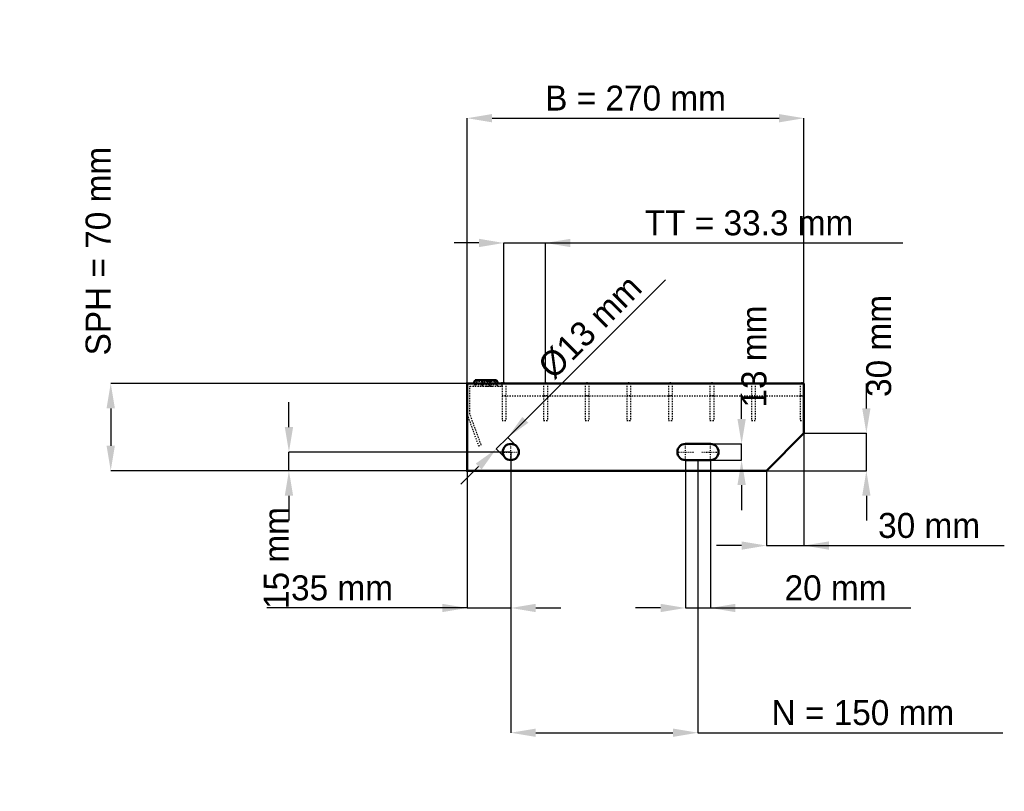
# Model space of a CAD drawing. Header units: millimetres. Extents: x -359 to 431, y -257 to 361.
import ezdxf

# ---------------------------------------------------------------- set-up
doc = ezdxf.new("R2010")
doc.units = ezdxf.units.MM
doc.linetypes.add('Center', pattern=[1.5, 0.45, -0.5, 0.05, -0.5])
doc.linetypes.add('Dashed', pattern=[2, 1, -1])
for name, color, linetype, lineweight in [('2d ConnectionPoints', 7, 'Continuous', 50), ('AM_0', 7, 'Continuous', 50), ('AM_5', 3, 'Continuous', 25), ('AM_7', 7, 'Center', 25), ('AM_9', 6, 'Dashed', 25)]:
    doc.layers.add(name, color=color, linetype=linetype, lineweight=lineweight)
doc.dimstyles.new('ISO-25', dxfattribs={"dimtxt": 2.5, "dimasz": 2.5, "dimexe": 1.25, "dimexo": 0.625, "dimtad": 1, "dimtxsty": 'Standard', "dimcen": 2.5, "dimadec": 0, "dimazin": 0, "dimtfac": 1, "dimtmove": 0, "dimatfit": 3, "dimfxl": 1, "dimarcsym": 0})

# ---------------------------------------------------------------- blocks, each defined once
blk = doc.blocks.new('1_270_3_33_33_3_VERTICAL_0_in_L10010499P330333350_0')
at = {"layer": 'AM_9'}
blk.add_line((28, 60), (270, 60), dxfattribs=at)
blk = doc.blocks.new('2_1000_350_33_33_2_3_3_FRONT_0_in_L10010499P330333350_0')
at = {"layer": 'AM_0'}
for p, q in [((6.43, 72.46), (5.01, 70)), ((6.43, 72.46), (23.57, 72.46)), ((18.99, 70), (17.57, 72.46)), ((24.99, 70), (23.57, 72.46))]:
    blk.add_line(p, q, dxfattribs=at)
at = {"layer": 'AM_7'}
for p, q in [((12, 73), (12, 67.5)), ((18, 73), (18, 67.5))]:
    blk.add_line(p, q, dxfattribs=at)
at = {"layer": 'AM_9'}
for p, q in [((7.89, 71.62), (6.3, 68.87)), ((6.43, 72.46), (7.89, 71.62)), ((22.11, 71.62), (7.89, 71.62)), ((12.43, 72.46), (11.01, 70)), ((13.89, 71.62), (12.3, 68.87)), ((12.43, 72.46), (13.89, 71.62)), ((16.11, 71.62), (17.57, 72.46)), ((17.7, 68.87), (16.11, 71.62)), ((22.11, 71.62), (23.57, 72.46)), ((23.7, 68.87), (22.11, 71.62)), ((2.25, 45.4), (2.25, 67.75)), ((2.25, 67.75), (28, 67.75)), ((23.7, 68.87), (6.3, 68.87)), ((19.28, 67.81), (21.08, 67.75)), ((28, 67.75), (28, 70)), ((0, 45), (9.1, 20)), ((11.21, 20.77), (2.25, 45.4)), ((9.1, 20), (11.21, 20.77))]:
    blk.add_line(p, q, dxfattribs=at)
blk.add_lwpolyline([(14.92, 67.75), (16.46, 67.8), (18, 67.84), (19.28, 67.81)], dxfattribs=at)
for centre, start, end in [((4.35, 70), 270, 330), ((10.35, 70), 270, 330), ((19.65, 70), 210, 270), ((25.65, 70), 210, 270)]:
    blk.add_arc(centre, 2.25, start, end, dxfattribs=at)
blk = doc.blocks.new('3_1000_0_30_33_33_3_3_HORIZONTAL_1_0_in_L10010499P330333350_0')
at = {"layer": 'AM_9'}
for p, q in [((267, 70), (267, 40)), ((270, 60), (267, 60)), ((270, 40), (267, 40))]:
    blk.add_line(p, q, dxfattribs=at)
blk = doc.blocks.new('4_1000_0_30_33_33_3_3_HORIZONTAL_2_0_in_L10010499P330333350_0')
at = {"layer": 'AM_9'}
for p, q in [((227.98, 70), (227.98, 40)), ((230.98, 70), (230.98, 40)), ((230.98, 60), (227.98, 60)), ((230.98, 40), (227.98, 40))]:
    blk.add_line(p, q, dxfattribs=at)
blk = doc.blocks.new('5_1000_0_30_33_33_3_3_HORIZONTAL_3_0_in_L10010499P330333350_0')
at = {"layer": 'AM_9'}
for p, q in [((194.65, 70), (194.65, 40)), ((197.65, 70), (197.65, 40)), ((197.65, 60), (194.65, 60)), ((197.65, 40), (194.65, 40))]:
    blk.add_line(p, q, dxfattribs=at)
blk = doc.blocks.new('6_1000_0_30_33_33_3_3_HORIZONTAL_4_0_in_L10010499P330333350_0')
at = {"layer": 'AM_9'}
for p, q in [((161.32, 70), (161.32, 40)), ((164.32, 70), (164.32, 40)), ((164.32, 60), (161.32, 60)), ((164.32, 40), (161.32, 40))]:
    blk.add_line(p, q, dxfattribs=at)
blk = doc.blocks.new('7_1000_0_30_33_33_3_3_HORIZONTAL_5_0_in_L10010499P330333350_0')
at = {"layer": 'AM_9'}
for p, q in [((127.99, 70), (127.99, 40)), ((130.99, 70), (130.99, 40)), ((130.99, 60), (127.99, 60)), ((130.99, 40), (127.99, 40))]:
    blk.add_line(p, q, dxfattribs=at)
blk = doc.blocks.new('8_1000_0_30_33_33_3_3_HORIZONTAL_6_0_in_L10010499P330333350_0')
at = {"layer": 'AM_9'}
for p, q in [((94.66, 70), (94.66, 40)), ((97.66, 70), (97.66, 40)), ((97.66, 60), (94.66, 60)), ((97.66, 40), (94.66, 40))]:
    blk.add_line(p, q, dxfattribs=at)
blk = doc.blocks.new('9_1000_0_30_33_33_3_3_HORIZONTAL_7_0_in_L10010499P330333350_0')
at = {"layer": 'AM_9'}
for p, q in [((61.33, 70), (61.33, 40)), ((64.33, 70), (64.33, 40)), ((64.33, 60), (61.33, 60)), ((64.33, 40), (61.33, 40))]:
    blk.add_line(p, q, dxfattribs=at)
blk = doc.blocks.new('10_1000_0_30_33_33_3_3_HORIZONTAL_8_0_in_L10010499P330333350_0')
at = {"layer": 'AM_9'}
for p, q in [((28, 70), (28, 40)), ((31, 70), (31, 40)), ((31, 60), (28, 60)), ((31, 40), (28, 40))]:
    blk.add_line(p, q, dxfattribs=at)
blk = doc.blocks.new('11_270_1000_350_3_33_33_3_70_3_LEFT_0_in_L10010499P330333350_0')
at = {"layer": 'AM_0'}
for p, q in [((270, 70), (0, 70)), ((0, 70), (0, 0)), ((270, 30), (270, 70)), ((240, 0), (270, 30)), ((195, 21.5), (175, 21.5)), ((175, 8.5), (195, 8.5)), ((0, 0), (240, 0))]:
    blk.add_line(p, q, dxfattribs=at)
blk.add_circle((35, 15), 6.5, dxfattribs=at)
for centre, start, end in [((175, 15), 90, 270), ((195, 15), 270, 90)]:
    blk.add_arc(centre, 6.5, start, end, dxfattribs=at)
at = {"layer": 'AM_7'}
for p, q in [((35, 8.175), (35, 21.825)), ((175, 8.175), (175, 21.825)), ((195, 8.175), (195, 21.825)), ((28.175, 15), (41.825, 15)), ((168.175, 15), (181.825, 15)), ((188.175, 15), (201.825, 15))]:
    blk.add_line(p, q, dxfattribs=at)
blk = doc.blocks.new('*D12')
at = {"layer": 'AM_5', "color": 0, "lineweight": -2}
for p, q in [((0, 70), (0, 282.54)), ((20, 282.54), (250, 282.54)), ((270, 70), (270, 282.54))]:
    blk.add_line(p, q, dxfattribs=at)
at = {"layer": 'AM_5', "color": 0}
for points in [[(20, 285.88), (20, 279.21), (0, 282.54)], [(250, 279.21), (250, 285.88), (270, 282.54)]]:
    blk.add_solid(points, dxfattribs=at)
at = {"layer": 'Defpoints', "color": 0}
for p in [(270, 282.54), (0, 70), (270, 70)]:
    blk.add_point(p, dxfattribs=at)
at = {"layer": 'AM_5', "color": 0, "insert": (135, 298.54), "char_height": 20, "attachment_point": 5}
blk.add_mtext('B = 270 mm', dxfattribs=at)
blk = doc.blocks.new('*D13')
at = {"layer": 'AM_5', "color": 0, "lineweight": -2}
for p, q in [((9.5, 182.54), (-10.5, 182.54)), ((29.5, 70), (29.5, 182.54)), ((29.5, 182.54), (62.83, 182.54)), ((62.83, 70), (62.83, 182.54)), ((62.83, 182.54), (349.12, 182.54)), ((82.83, 182.54), (102.83, 182.54))]:
    blk.add_line(p, q, dxfattribs=at)
at = {"layer": 'AM_5', "color": 0}
for points in [[(9.5, 179.21), (9.5, 185.88), (29.5, 182.54)], [(82.83, 185.88), (82.83, 179.21), (62.83, 182.54)]]:
    blk.add_solid(points, dxfattribs=at)
at = {"layer": 'Defpoints', "color": 0}
for p in [(62.83, 182.54), (29.5, 70), (62.83, 70)]:
    blk.add_point(p, dxfattribs=at)
at = {"layer": 'AM_5', "color": 0, "insert": (225.97, 198.54), "char_height": 20, "attachment_point": 5}
blk.add_mtext('TT = 33.3 mm', dxfattribs=at)
blk = doc.blocks.new('*D14')
at = {"layer": 'AM_5', "color": 0, "lineweight": -2}
for p, q in [((0, 70), (-285.71, 70)), ((-285.71, 50), (-285.71, 20)), ((0, 0), (-285.71, 0))]:
    blk.add_line(p, q, dxfattribs=at)
at = {"layer": 'AM_5', "color": 0}
for points in [[(-282.38, 50), (-289.05, 50), (-285.71, 70)], [(-289.05, 20), (-282.38, 20), (-285.71, 0)]]:
    blk.add_solid(points, dxfattribs=at)
at = {"layer": 'Defpoints', "color": 0}
for p in [(0, 70), (-285.71, 0), (0, 0)]:
    blk.add_point(p, dxfattribs=at)
at = {"layer": 'AM_5', "color": 0, "insert": (-295.71, 176), "char_height": 20, "attachment_point": 5, "rotation": 90}
blk.add_mtext('SPH = 70 mm', dxfattribs=at)
blk = doc.blocks.new('*D15')
at = {"layer": 'AM_5', "color": 0, "lineweight": -2}
for p, q in [((-142.86, 35), (-142.86, 55)), ((35, 15), (-142.86, 15)), ((-142.86, 0), (-142.86, 15)), ((0, 0), (-142.86, 0)), ((-142.86, -20), (-142.86, -40))]:
    blk.add_line(p, q, dxfattribs=at)
at = {"layer": 'AM_5', "color": 0}
for points in [[(-146.19, 35), (-139.52, 35), (-142.86, 15)], [(-139.52, -20), (-146.19, -20), (-142.86, 0)]]:
    blk.add_solid(points, dxfattribs=at)
at = {"layer": 'Defpoints', "color": 0}
for p in [(-142.86, 15), (35, 15), (0, 0)]:
    blk.add_point(p, dxfattribs=at)
at = {"layer": 'AM_5', "color": 0, "insert": (-152.86, -70), "char_height": 20, "attachment_point": 5, "rotation": 90}
blk.add_mtext('15 mm', dxfattribs=at)
blk = doc.blocks.new('*D16')
at = {"layer": 'AM_5', "color": 0, "lineweight": -2}
for p, q in [((35, 15), (35, -110)), ((0, 0), (0, -110)), ((0, -110), (-160.57, -110)), ((-20, -110), (-40, -110)), ((0, -110), (35, -110)), ((55, -110), (75, -110))]:
    blk.add_line(p, q, dxfattribs=at)
at = {"layer": 'AM_5', "color": 0}
for points in [[(-20, -113.33), (-20, -106.67), (0, -110)], [(55, -106.67), (55, -113.33), (35, -110)]]:
    blk.add_solid(points, dxfattribs=at)
at = {"layer": 'Defpoints', "color": 0}
for p in [(35, 15), (0, 0), (35, -110)]:
    blk.add_point(p, dxfattribs=at)
at = {"layer": 'AM_5', "color": 0, "insert": (-100.29, -94), "char_height": 20, "attachment_point": 5}
blk.add_mtext('35 mm', dxfattribs=at)
blk = doc.blocks.new('*D17')
at = {"layer": 'AM_5', "color": 0, "lineweight": -2}
for p, q in [((175, 8.5), (175, -110)), ((195, 8.5), (195, -110)), ((155, -110), (135, -110)), ((175, -110), (195, -110)), ((195, -110), (355.57, -110)), ((215, -110), (235, -110))]:
    blk.add_line(p, q, dxfattribs=at)
at = {"layer": 'AM_5', "color": 0}
for points in [[(155, -113.33), (155, -106.67), (175, -110)], [(215, -106.67), (215, -113.33), (195, -110)]]:
    blk.add_solid(points, dxfattribs=at)
at = {"layer": 'Defpoints', "color": 0}
for p in [(175, 8.5), (195, 8.5), (195, -110)]:
    blk.add_point(p, dxfattribs=at)
at = {"layer": 'AM_5', "color": 0, "insert": (295.29, -94), "char_height": 20, "attachment_point": 5}
blk.add_mtext('20 mm', dxfattribs=at)
blk = doc.blocks.new('*D18')
at = {"layer": 'AM_5', "color": 0, "lineweight": -2}
for p, q in [((220, 41.5), (220, 61.5)), ((195, 21.5), (220, 21.5)), ((220, 8.5), (220, 21.5)), ((195, 8.5), (220, 8.5)), ((220, -11.5), (220, -31.5))]:
    blk.add_line(p, q, dxfattribs=at)
at = {"layer": 'AM_5', "color": 0}
for points in [[(216.67, 41.5), (223.33, 41.5), (220, 21.5)], [(223.33, -11.5), (216.67, -11.5), (220, 8.5)]]:
    blk.add_solid(points, dxfattribs=at)
at = {"layer": 'Defpoints', "color": 0}
for p in [(195, 21.5), (220, 21.5), (195, 8.5)]:
    blk.add_point(p, dxfattribs=at)
at = {"layer": 'AM_5', "color": 0, "insert": (230, 91.5), "char_height": 20, "attachment_point": 5, "rotation": 90}
blk.add_mtext('13 mm', dxfattribs=at)
blk = doc.blocks.new('*D19')
at = {"layer": 'AM_5', "color": 0, "lineweight": -2}
for p, q in [((320, 50), (320, 70)), ((270, 30), (320, 30)), ((320, 0), (320, 30)), ((240, 0), (320, 0)), ((320, -20), (320, -40))]:
    blk.add_line(p, q, dxfattribs=at)
at = {"layer": 'AM_5', "color": 0}
for points in [[(316.67, 50), (323.33, 50), (320, 30)], [(323.33, -20), (316.67, -20), (320, 0)]]:
    blk.add_solid(points, dxfattribs=at)
at = {"layer": 'Defpoints', "color": 0}
for p in [(270, 30), (320, 30), (240, 0)]:
    blk.add_point(p, dxfattribs=at)
at = {"layer": 'AM_5', "color": 0, "insert": (330, 100), "char_height": 20, "attachment_point": 5, "rotation": 90}
blk.add_mtext('30 mm', dxfattribs=at)
blk = doc.blocks.new('*D20')
at = {"layer": 'AM_5', "color": 0, "lineweight": -2}
for p, q in [((270, 30), (270, -60)), ((240, 0), (240, -60)), ((220, -60), (200, -60)), ((240, -60), (270, -60)), ((270, -60), (430.57, -60)), ((290, -60), (310, -60))]:
    blk.add_line(p, q, dxfattribs=at)
at = {"layer": 'AM_5', "color": 0}
for points in [[(220, -63.33), (220, -56.67), (240, -60)], [(290, -56.67), (290, -63.33), (270, -60)]]:
    blk.add_solid(points, dxfattribs=at)
at = {"layer": 'Defpoints', "color": 0}
for p in [(270, 30), (240, 0), (270, -60)]:
    blk.add_point(p, dxfattribs=at)
at = {"layer": 'AM_5', "color": 0, "insert": (370.29, -44), "char_height": 20, "attachment_point": 5}
blk.add_mtext('30 mm', dxfattribs=at)
blk = doc.blocks.new('*D21')
at = {"layer": 'AM_5', "color": 0, "lineweight": -2}
for p, q in [((35, 15), (35, -210)), ((185, 8.5), (185, -210)), ((55, -210), (165, -210)), ((185, -210), (429.38, -210))]:
    blk.add_line(p, q, dxfattribs=at)
at = {"layer": 'AM_5', "color": 0}
for points in [[(55, -206.67), (55, -213.33), (35, -210)], [(165, -213.33), (165, -206.67), (185, -210)]]:
    blk.add_solid(points, dxfattribs=at)
at = {"layer": 'Defpoints', "color": 0}
for p in [(35, 15), (185, 8.5), (185, -210)]:
    blk.add_point(p, dxfattribs=at)
at = {"layer": 'AM_5', "color": 0, "insert": (317.19, -194), "char_height": 20, "attachment_point": 5}
blk.add_mtext('N = 150 mm', dxfattribs=at)
blk = doc.blocks.new('*D22')
at = {"layer": 'AM_5', "color": 0, "lineweight": -2}
for p, q in [((32.53, 26.67), (158.86, 153)), ((46.67, 40.81), (60.81, 54.95)), ((23.33, 17.47), (32.53, 26.67)), ((39.6, 19.6), (32.53, 26.67)), ((30.4, 10.4), (23.33, 17.47)), ((9.19, 3.33), (-4.95, -10.81))]:
    blk.add_line(p, q, dxfattribs=at)
at = {"layer": 'AM_5', "color": 0}
for points in [[(44.31, 43.17), (49.02, 38.45), (32.53, 26.67)], [(11.55, 0.98), (6.83, 5.69), (23.33, 17.47)]]:
    blk.add_solid(points, dxfattribs=at)
at = {"layer": 'Defpoints', "color": 0}
for p in [(32.53, 26.67), (39.6, 19.6), (30.4, 10.4)]:
    blk.add_point(p, dxfattribs=at)
at = {"layer": 'AM_5', "color": 0, "insert": (98.52, 115.29), "char_height": 20, "attachment_point": 5, "rotation": 45}
blk.add_mtext('Ø13 mm', dxfattribs=at)

msp = doc.modelspace()

# ---------------------------------------------------------------- linework, layer by layer
at = {"layer": '2d ConnectionPoints'}
for p in [(0, 70), (0, 70), (0, 70), (0, 70), (0, 70), (0, 70), (28, 70), (29.5, 70), (29.5, 70), (62.83, 70), (62.83, 70), (96.16, 70), (96.16, 70), (129.49, 70), (129.49, 70), (162.82, 70), (162.82, 70), (196.15, 70), (196.15, 70), (229.48, 70), (229.48, 70), (268.5, 70), (0, 0), (0, 0)]:
    msp.add_point(p, dxfattribs=at)

# ---------------------------------------------------------------- block references
for name in ['2_1000_350_33_33_2_3_3_FRONT_0_in_L10010499P330333350_0', '11_270_1000_350_3_33_33_3_70_3_LEFT_0_in_L10010499P330333350_0', '10_1000_0_30_33_33_3_3_HORIZONTAL_8_0_in_L10010499P330333350_0', '9_1000_0_30_33_33_3_3_HORIZONTAL_7_0_in_L10010499P330333350_0', '8_1000_0_30_33_33_3_3_HORIZONTAL_6_0_in_L10010499P330333350_0', '7_1000_0_30_33_33_3_3_HORIZONTAL_5_0_in_L10010499P330333350_0', '6_1000_0_30_33_33_3_3_HORIZONTAL_4_0_in_L10010499P330333350_0', '5_1000_0_30_33_33_3_3_HORIZONTAL_3_0_in_L10010499P330333350_0', '4_1000_0_30_33_33_3_3_HORIZONTAL_2_0_in_L10010499P330333350_0', '3_1000_0_30_33_33_3_3_HORIZONTAL_1_0_in_L10010499P330333350_0', '1_270_3_33_33_3_VERTICAL_0_in_L10010499P330333350_0']:
    msp.add_blockref(name, (0, 0))

# ---------------------------------------------------------------- dimensions: what is measured, and where the dimension line sits
at = {"layer": 'AM_5'}
for base, p1, p2, text, picture, middle in [((270, 282.544), (0, 70), (270, 70), 'B = 270 mm', '*D12', (135, 282.544)), ((62.83, 182.544), (29.5, 70), (62.83, 70), 'TT = 33.3 mm', '*D13', (225.973, 182.544)), ((270, -60), (240, 0), (270, 30), '30 mm', '*D20', (370.286, -60)), ((35, -110), (0, 0), (35, 15), '35 mm', '*D16', (-100.286, -110)), ((185, -210), (35, 15), (185, 8.5), 'N = 150 mm', '*D21', (317.19, -210)), ((195, -110), (175, 8.5), (195, 8.5), '20 mm', '*D17', (295.286, -110))]:
    dim = msp.add_linear_dim(base=base, p1=p1, p2=p2, text=text, dimstyle='ISO-25', override={"dimtxt": 20, "dimasz": 20, "dimexe": 0, "dimexo": 0, "dimgap": 6}, dxfattribs=at)
    dim.commit()
    dim.dimension.update_dxf_attribs({"geometry": picture, "text_midpoint": middle, "dimtype": 160})
for base, p1, p2, text, picture, middle in [((-285.714, 0), (0, 70), (0, 0), 'SPH = 70 mm', '*D14', (-295.714, 176)), ((320, 30), (240, 0), (270, 30), '30 mm', '*D19', (330, 100)), ((220, 21.5), (195, 8.5), (195, 21.5), '13 mm', '*D18', (230, 91.5)), ((-142.857, 15), (0, 0), (35, 15), '15 mm', '*D15', (-152.857, -70))]:
    dim = msp.add_linear_dim(base=base, p1=p1, p2=p2, angle=90, text=text, dimstyle='ISO-25', override={"dimtxt": 20, "dimasz": 20, "dimexe": 0, "dimexo": 0, "dimgap": 6}, dxfattribs=at)
    dim.commit()
    dim.dimension.update_dxf_attribs({"geometry": picture, "text_midpoint": middle, "dimtype": 160, "text_rotation": 90})
dim = msp.add_linear_dim(base=(32.525, 26.667), p1=(30.404, 10.404), p2=(39.596, 19.596), angle=45, text='Ø13 mm', dimstyle='ISO-25', override={"dimtxt": 20, "dimasz": 20, "dimexe": 0, "dimexo": 0, "dimgap": 6}, dxfattribs=at)
dim.commit()
dim.dimension.update_dxf_attribs({"geometry": '*D22', "text_midpoint": (109.835, 103.978), "dimtype": 161})

doc.saveas('drawing.dxf')
